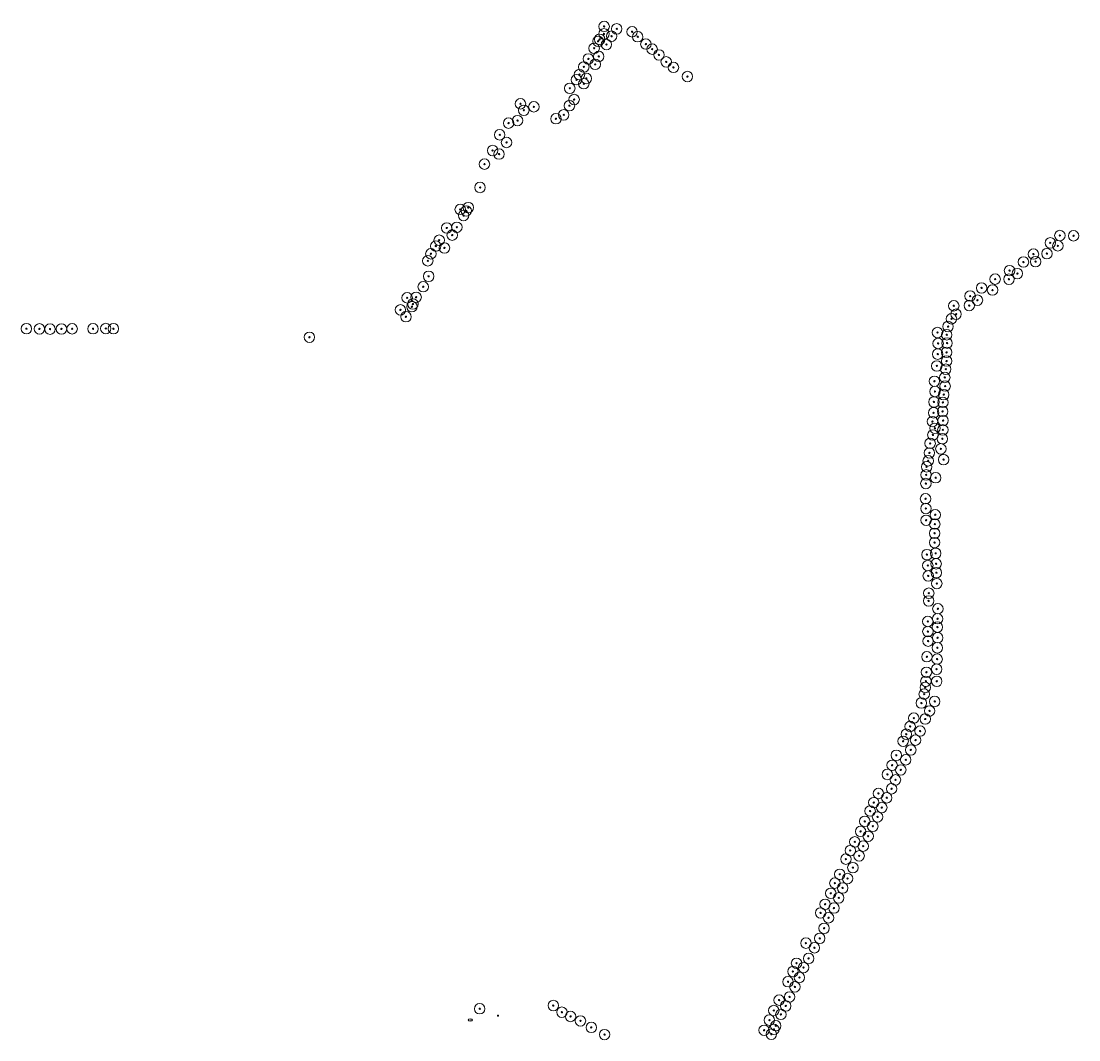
# Model space of a CAD drawing. Header units: metres. Extents: x 157686 to 160831, y 403691 to 406312.
# Tile 8 of 29: x 158438 to 159043, y 404563 to 405146. Entities that reach past the tile are written whole.
import ezdxf
from ezdxf.enums import TextEntityAlignment as Align

# ---------------------------------------------------------------- set-up
doc = ezdxf.new("R2010")
doc.units = ezdxf.units.M
for name, color, linetype, lineweight in [('B-WE-GR-BOOM-S', 90, 'Continuous', 25), ('B-WE-KL-WATER_BRABANT WATER-S', 170, 'Continuous', 18), ('B-WE-RI-GWA_RIOOLPUT-S-200', 30, 'Continuous', 18)]:
    doc.layers.add(name, color=color, linetype=linetype, lineweight=lineweight)
doc.styles.add('NLCS-ISO', font='NLCS-ISO.TTF')

# ---------------------------------------------------------------- blocks, each defined once
blk = doc.blocks.new('SGR-BOOM_GBKN-SO')
at = {"linetype": 'ByBlock', "lineweight": 18}
h = blk.add_hatch(color=0, dxfattribs=at)
h.dxf.hatch_style = 1
edge = h.paths.add_edge_path()
edge.add_arc((0, 0), 0.25, 0, 360)
at = {"color": 0, "linetype": 'ByBlock', "lineweight": 18}
for radius in [2, 0.25]:
    blk.add_circle((0, 0), radius, dxfattribs=at)
at = {"color": 0, "linetype": 'ByBlock', "lineweight": 18, "style": 'NLCS-ISO'}
blk.add_attdef('SOORT', (2.5, 0), '', height=1.5, dxfattribs=at)
blk = doc.blocks.new('SRI-PUT_INSPECTIEPUT_RIOOLPUT-SO')
at = {"color": 0, "linetype": 'ByBlock', "lineweight": 18}
blk.add_lwpolyline([(-1.1, -1.1), (1.1, -1.1), (1.1, 1.1), (-1.1, 1.1)], close=True, dxfattribs=at)
at = {"color": 0, "linetype": 'ByBlock', "lineweight": 18, "style": 'NLCS-ISO'}
blk.add_text('r', height=1.5, dxfattribs=at).set_placement((0, 0.3), align=Align.MIDDLE_CENTER)
blk = doc.blocks.new('SKL-WATER_BRANDKRAAN_BRANDPUT-SO')
at = {"color": 0, "linetype": 'ByBlock', "lineweight": 18}
blk.add_ellipse((0, 0), major_axis=(2.5, 0), ratio=0.54, dxfattribs=at)
at = {"color": 0, "linetype": 'ByBlock', "lineweight": 18, "style": 'NLCS-ISO'}
blk.add_text('bk', height=1.5, dxfattribs=at).set_placement((0.2, 0), align=Align.MIDDLE_CENTER)

msp = doc.modelspace()

# ---------------------------------------------------------------- block references
at = {"layer": 'B-WE-GR-BOOM-S', "xscale": 1.5, "yscale": 1.5, "zscale": 1.5}
for p in [(158771.04, 405138.31), (158771.1, 405142.6), (158778.3, 405141.2), (158787.1, 405139.53), (158767.67, 405134.08), (158768.55, 405135.19), (158772.42, 405132.24), (158775.39, 405136.97), (158790.3, 405136.7), (158795, 405132.5), (158765.4, 405130.06), (158798.56, 405129.59), (158802.47, 405126.27), (158762.1, 405124), (158766, 405120.9), (158768.04, 405125.44), (158806.61, 405122.3), (158757, 405115), (158759.5, 405119.4), (158810.75, 405119.15), (158818.74, 405113.9), (158755.3, 405112.1), (158759.5, 405109.8), (158760.92, 405112.84), (158751.5, 405107.18), (158723.29, 405098.34), (158730.95, 405096.61), (158751.27, 405097.26), (158753.95, 405100.76), (158725.19, 405094.61), (158743.57, 405089.8), (158748, 405092.01), (158716.49, 405087.28), (158721.63, 405088.72), (158711.4, 405080.6), (158707.36, 405071.61), (158715.33, 405076.22), (158711.02, 405069.57), (158702.69, 405063.85), (158700.15, 405050.47), (158688.8, 405037.94), (158692.27, 405037.05), (158693.44, 405038.97), (158690.76, 405034.42), (158681.1, 405027.3), (158684.25, 405023.22), (158686.9, 405027.72), (159031.74, 405022.99), (159039.57, 405022.85), (158674.83, 405016.96), (158676.8, 405020.3), (159026.25, 405018.8), (159030.59, 405017.11), (158672.05, 405012.55), (158679.81, 405015.87), (159016.61, 405012.4), (159024.31, 405012.63), (158670.3, 405008.53), (159010.89, 405007.84), (159017.84, 405008.05), (158670.77, 404999.66), (159002.94, 405002.91), (159007.41, 405001.23), (158667.67, 404993.7), (158986.96, 404992.99), (158994.71, 404998.07), (159002.61, 404998), (158658.47, 404987.37), (158663.61, 404987.69), (158980.41, 404988.39), (158993.2, 404991.82), (158654.62, 404980.46), (158661.21, 404982.3), (158661.78, 404983.81), (158971.06, 404982.82), (158979.92, 404982.95), (158984.59, 404986), (158657.8, 404976.55), (158969.74, 404975.37), (158972.36, 404977.98), (158440.76, 404969.72), (158448.2, 404969.59), (158454.25, 404969.48), (158460.8, 404969.54), (158466.91, 404969.67), (158478.84, 404969.69), (158486.13, 404969.8), (158490.51, 404969.71), (158967.77, 404970.94), (158602.57, 404964.8), (158961.74, 404967.52), (158967.02, 404966.22), (158962.09, 404961.27), (158967.2, 404961.47), (158961.86, 404955.18), (158966.96, 404956.18), (158966.96, 404951.21), (158961.35, 404948.39), (158966.44, 404946.55), (158959.96, 404939.63), (158965.91, 404941.83), (158960.31, 404933.8), (158966.11, 404936.9), (158959.72, 404927.79), (158964.86, 404927.56), (158965.28, 404931.99), (158959.54, 404921.6), (158964.69, 404922.42), (158958.85, 404916.58), (158964.92, 404917.17), (158959.11, 404908.91), (158960.28, 404912.77), (158964.8, 404911.85), (158957.54, 404904.13), (158964.51, 404906.77), (158957.12, 404898.65), (158963.68, 404900.98), (158955.54, 404890.73), (158956.42, 404894.16), (158965.23, 404894.81), (158955.21, 404886.11), (158960.7, 404884.46), (158955.1, 404881.14), (158954.92, 404872.47), (158955.12, 404866.86), (158955.24, 404860.14), (158960.47, 404863.31), (158960.2, 404857.98), (158960.09, 404852.69), (158960.08, 404847.38), (158955.73, 404840.48), (158960.69, 404841.23), (158956.21, 404834.26), (158960.94, 404835.25), (158961.09, 404830.17), (158956.45, 404828.33), (158961.36, 404823.92), (158956.75, 404818.44), (158956.68, 404814.02), (158961.98, 404809.55), (158956.2, 404802.29), (158961.68, 404799.03), (158961.79, 404803.84), (158956.24, 404796.47), (158961.82, 404792.97), (158956.36, 404791.02), (158961.65, 404787.21), (158955.7, 404782.1), (158961.26, 404774.98), (158961.51, 404780.76), (158955.43, 404773.2), (158954.75, 404764.54), (158955.11, 404768.07), (158961.3, 404768.05), (158954.16, 404760.69), (158952.52, 404755.62), (158957.22, 404751.1), (158960.13, 404756.52), (158948.19, 404746.98), (158954.74, 404746.48), (158946.08, 404742.24), (158951.79, 404739.58), (158942.07, 404733.76), (158943.9, 404737.77), (158949.2, 404734.4), (158946.46, 404728.77), (158938.2, 404725.72), (158943.59, 404723.15), (158933.08, 404714.78), (158935.78, 404720.01), (158940.75, 404717.34), (158937.72, 404711.69), (158927.96, 404703.91), (158935.5, 404706.58), (158925.29, 404698.68), (158932.72, 404701.43), (158923.2, 404693.85), (158927.47, 404690.46), (158929.88, 404695.83), (158920.17, 404687.94), (158924.76, 404685.12), (158917.77, 404682.2), (158922.11, 404679.41), (158914.42, 404676.22), (158919.26, 404673.76), (158909.38, 404666.33), (158911.89, 404671.27), (158916.95, 404668.2), (158913.37, 404661.46), (158905.84, 404657.65), (158910.33, 404655.25), (158903.06, 404652.6), (158907.5, 404649.84), (158900.72, 404646.78), (158905.24, 404644.2), (158897.44, 404640.53), (158902.55, 404638.34), (158894.9, 404635.56), (158899.45, 404632.79), (158896.89, 404626.77), (158886.53, 404618.28), (158894.39, 404621.03), (158891.36, 404615.64), (158881.13, 404606.79), (158888.06, 404609.53), (158879.1, 404602.07), (158885.12, 404604.33), (158876.26, 404596.23), (158882.78, 404598.66), (158877.18, 404587.52), (158880.19, 404593.27), (158742.06, 404582.6), (158871.17, 404585.71), (158874.93, 404582.35), (158699.96, 404580.78), (158746.98, 404578.79), (158751.95, 404576.36), (158868.11, 404579.75), (158872.19, 404577.55), (158757.59, 404573.79), (158763.78, 404570.11), (158865.59, 404574.25), (158869.25, 404571.05), (158771.38, 404565.98), (158862.56, 404568.47), (158866.74, 404566.21), (158868.2, 404568.96)]:
    msp.add_blockref('SGR-BOOM_GBKN-SO', p, dxfattribs=at)
at = {"layer": 'B-WE-KL-WATER_BRABANT WATER-S', "xscale": 0.5, "yscale": 0.5, "zscale": 0.5}
msp.add_blockref('SKL-WATER_BRANDKRAAN_BRANDPUT-SO', (158694.64, 404574.37), dxfattribs=at)
at = {"layer": 'B-WE-RI-GWA_RIOOLPUT-S-200', "xscale": 0.3, "yscale": 0.3, "zscale": 0.3}
msp.add_blockref('SRI-PUT_INSPECTIEPUT_RIOOLPUT-SO', (158710.44, 404576.84), dxfattribs=at)

doc.saveas('drawing.dxf')
